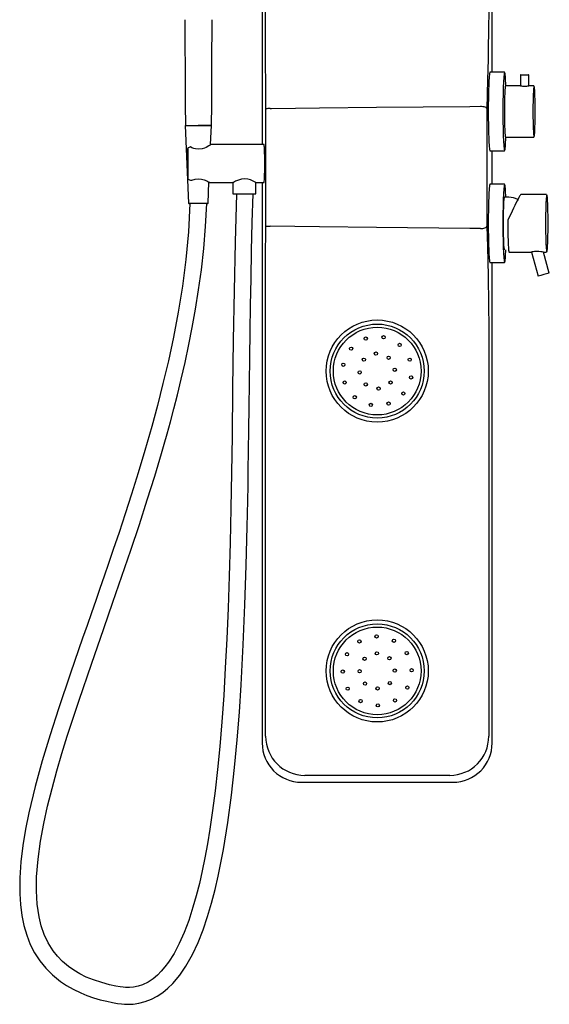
# Model space of a CAD drawing. Header units: millimetres. Extents: x 4588.89 to 4589.36, y 3428.22 to 3429.82.
# Tile 1 of 6: x 4588.89 to 4589.36, y 3428.22 to 3429.1. Entities that reach past the tile are written whole.
import ezdxf

# ---------------------------------------------------------------- set-up
doc = ezdxf.new("R2010")
doc.units = ezdxf.units.MM
doc.layers.add('SANINDUSA', color=3, linetype='Continuous')

msp = doc.modelspace()

# ---------------------------------------------------------------- linework, layer by layer
at = {"layer": 'SANINDUSA'}
for p, q in [((4589.10393, 3429.6244), (4589.10393, 3428.98439)), ((4589.30942, 3429.04892), (4589.30942, 3429.6244)), ((4589.10696, 3429.08967), (4589.10696, 3429.61171)), ((4589.10696, 3429.08804), (4589.10696, 3429.08967)), ((4589.32036, 3429.04892), (4589.30748, 3429.04892)), ((4589.33474, 3429.0465), (4589.33474, 3429.03688)), ((4589.33494, 3429.0467), (4589.33834, 3429.0467)), ((4589.33834, 3429.0467), (4589.34205, 3429.0467)), ((4589.34225, 3429.03689), (4589.34225, 3429.0465)), ((4589.33474, 3429.03689), (4589.32168, 3429.03689)), ((4589.34669, 3429.03689), (4589.34224, 3429.03689)), ((4589.107, 3428.91144), (4589.107, 3429.01633)), ((4589.30471, 3429.01394), (4589.30471, 3428.91384)), ((4589.03511, 3429.0013), (4589.03806, 3428.93203)), ((4589.03511, 3429.0013), (4589.05848, 3429.0013)), ((4589.03522, 3429.00136), (4589.04679, 3429.00136)), ((4589.05837, 3429.00136), (4589.04679, 3429.00136)), ((4589.05776, 3428.98436), (4589.05848, 3429.0013)), ((4589.32168, 3428.99089), (4589.34669, 3428.99089)), ((4589.03732, 3428.98093), (4589.03732, 3428.95375)), ((4589.06558, 3428.98439), (4589.0579, 3428.98439)), ((4589.10544, 3428.98439), (4589.06558, 3428.98439)), ((4589.30748, 3428.97885), (4589.32036, 3428.97885)), ((4589.30942, 3428.94892), (4589.30942, 3428.97885)), ((4589.03988, 3428.95239), (4589.04104, 3428.95239)), ((4589.05553, 3428.93203), (4589.05633, 3428.95076)), ((4589.05688, 3428.95029), (4589.06558, 3428.95029)), ((4589.06558, 3428.95029), (4589.07769, 3428.95029)), ((4589.07766, 3428.95029), (4589.07766, 3428.94029)), ((4589.09821, 3428.94029), (4589.09821, 3428.95033)), ((4589.09821, 3428.95029), (4589.10544, 3428.95029)), ((4589.10393, 3428.95029), (4589.10393, 3428.4494)), ((4589.32036, 3428.94892), (4589.30748, 3428.94892)), ((4589.07766, 3428.94029), (4589.08838, 3428.94029)), ((4589.08838, 3428.94029), (4589.09821, 3428.94029)), ((4589.32433, 3428.93745), (4589.32056, 3428.93745)), ((4589.35807, 3428.93957), (4589.33495, 3428.93957)), ((4589.05503, 3428.93155), (4589.03856, 3428.93155)), ((4589.32452, 3428.88821), (4589.34457, 3428.88821)), ((4589.3445, 3428.88821), (4589.35047, 3428.86665)), ((4589.3553, 3428.88821), (4589.35807, 3428.88821)), ((4589.36051, 3428.86943), (4589.35531, 3428.88821)), ((4589.30748, 3428.87885), (4589.32036, 3428.87885)), ((4589.30942, 3428.4494), (4589.30942, 3428.87885)), ((4589.10696, 3428.8381), (4589.10696, 3428.83973)), ((4589.10696, 3428.45547), (4589.10696, 3428.8381)), ((4589.30639, 3428.80942), (4589.30639, 3428.45547)), ((4589.27148, 3428.42049), (4589.14187, 3428.42049)), ((4589.13883, 3428.4144), (4589.27452, 3428.4144))]:
    msp.add_line(p, q, dxfattribs=at)
for points in [[(4589.30639, 3429.11836), (4589.30638, 3429.10902), (4589.30633, 3429.09968), (4589.30627, 3429.09205), (4589.30618, 3429.0845)], [(4589.03474, 3429.09592), (4589.03475, 3429.09535), (4589.03481, 3429.0825), (4589.03487, 3429.06957), (4589.03494, 3429.05656), (4589.03501, 3429.04355), (4589.03507, 3429.0306), (4589.03514, 3429.01765), (4589.03521, 3429.00391), (4589.03521, 3429.00387), (4589.03522, 3429.00187), (4589.03522, 3429.00136)], [(4589.05885, 3429.09592), (4589.05884, 3429.09535), (4589.05878, 3429.0825), (4589.05871, 3429.06957), (4589.05865, 3429.05656), (4589.05858, 3429.04355), (4589.05852, 3429.0306), (4589.05845, 3429.01765), (4589.05838, 3429.00391), (4589.05838, 3429.00387), (4589.05837, 3429.00187), (4589.05837, 3429.00136)], [(4589.107, 3429.01639), (4589.10699, 3429.03737), (4589.10698, 3429.05836), (4589.10696, 3429.08804)], [(4589.30618, 3429.0845), (4589.306, 3429.07242), (4589.30576, 3429.06071)], [(4589.30576, 3429.06071), (4589.30533, 3429.04219), (4589.30473, 3429.01625)], [(4589.30748, 3429.04892), (4589.3074, 3429.04888), (4589.30724, 3429.04852), (4589.30709, 3429.0478), (4589.30694, 3429.04674), (4589.3068, 3429.04534), (4589.30667, 3429.04362), (4589.30654, 3429.04159), (4589.30642, 3429.03928), (4589.30632, 3429.03671), (4589.30622, 3429.0339), (4589.30614, 3429.03089), (4589.30607, 3429.0277), (4589.30602, 3429.02438), (4589.30598, 3429.02094), (4589.30596, 3429.01743), (4589.30595, 3429.01389), (4589.30596, 3429.01034), (4589.30598, 3429.00683), (4589.30602, 3429.0034), (4589.30607, 3429.00007), (4589.30614, 3428.99688), (4589.30622, 3428.99387), (4589.30632, 3428.99107), (4589.30642, 3428.98849), (4589.30654, 3428.98618), (4589.30667, 3428.98416), (4589.3068, 3428.98243), (4589.30694, 3428.98103), (4589.30709, 3428.97997), (4589.30724, 3428.97926), (4589.3074, 3428.9789), (4589.30748, 3428.97885)], [(4589.3206, 3429.04871), (4589.32049, 3429.04868), (4589.32033, 3429.04832), (4589.32018, 3429.04761), (4589.32004, 3429.04655), (4589.31989, 3429.04516), (4589.31976, 3429.04345), (4589.31963, 3429.04143), (4589.31952, 3429.03913), (4589.31941, 3429.03658), (4589.31932, 3429.03379), (4589.31924, 3429.03079), (4589.31917, 3429.02762), (4589.31911, 3429.02432), (4589.31908, 3429.0209), (4589.31905, 3429.01741), (4589.31904, 3429.01389)], [(4589.3217, 3429.03689), (4589.32161, 3429.03913), (4589.32149, 3429.04143), (4589.32137, 3429.04345), (4589.32123, 3429.04516), (4589.32109, 3429.04655), (4589.32094, 3429.04761), (4589.32079, 3429.04832), (4589.32064, 3429.04868), (4589.3206, 3429.04871)], [(4589.32068, 3429.01389), (4589.32069, 3429.01677), (4589.32071, 3429.01961), (4589.32075, 3429.02235), (4589.3208, 3429.02497), (4589.32087, 3429.02741), (4589.32095, 3429.02963), (4589.32104, 3429.03161), (4589.32115, 3429.03331), (4589.32126, 3429.0347), (4589.32137, 3429.03576), (4589.32149, 3429.03648), (4589.32162, 3429.03684), (4589.32168, 3429.03689)], [(4589.34686, 3429.03668), (4589.34682, 3429.03664), (4589.3467, 3429.03628), (4589.34658, 3429.03557), (4589.34646, 3429.03452), (4589.34635, 3429.03314), (4589.34625, 3429.03146), (4589.34616, 3429.0295), (4589.34608, 3429.02729), (4589.34601, 3429.02487), (4589.34596, 3429.02228), (4589.34592, 3429.01956), (4589.3459, 3429.01674), (4589.34589, 3429.01389)], [(4589.34691, 3428.99109), (4589.34695, 3428.99113), (4589.34707, 3428.99149), (4589.34719, 3428.9922), (4589.34731, 3428.99326), (4589.34742, 3428.99464), (4589.34752, 3428.99632), (4589.34761, 3428.99828), (4589.34769, 3429.00049), (4589.34776, 3429.0029), (4589.34781, 3429.00549), (4589.34785, 3429.00822), (4589.34787, 3429.01103), (4589.34788, 3429.01389), (4589.34787, 3429.01674), (4589.34785, 3429.01956), (4589.34781, 3429.02228), (4589.34776, 3429.02487), (4589.34769, 3429.02729), (4589.34761, 3429.0295), (4589.34752, 3429.03146), (4589.34742, 3429.03314), (4589.34731, 3429.03452), (4589.34719, 3429.03557), (4589.34707, 3429.03628), (4589.34695, 3429.03664), (4589.34686, 3429.03668)], [(4589.11101, 3429.01644), (4589.11219, 3429.01646), (4589.15519, 3429.01703), (4589.2059, 3429.01766), (4589.28948, 3429.01849), (4589.29889, 3429.01856)], [(4589.29889, 3429.01856), (4589.29995, 3429.01858), (4589.301, 3429.01848), (4589.30199, 3429.01829), (4589.30288, 3429.01801), (4589.30363, 3429.01764), (4589.30421, 3429.01721), (4589.30458, 3429.01674), (4589.30473, 3429.01625)], [(4589.30473, 3429.01625), (4589.30471, 3429.01466), (4589.30471, 3429.01394)], [(4589.31904, 3429.01389), (4589.31905, 3429.01036), (4589.31908, 3429.00687), (4589.31911, 3429.00346), (4589.31917, 3429.00015), (4589.31924, 3428.99698), (4589.31932, 3428.99399), (4589.31941, 3428.9912), (4589.31952, 3428.98864), (4589.31963, 3428.98634), (4589.31976, 3428.98433), (4589.31989, 3428.98261), (4589.32004, 3428.98122), (4589.32018, 3428.98016), (4589.32033, 3428.97945), (4589.32049, 3428.9791), (4589.32055, 3428.97905)], [(4589.32168, 3428.99089), (4589.32162, 3428.99093), (4589.32149, 3428.99129), (4589.32137, 3428.99201), (4589.32126, 3428.99308), (4589.32115, 3428.99447), (4589.32104, 3428.99616), (4589.32095, 3428.99814), (4589.32087, 3429.00037), (4589.3208, 3429.00281), (4589.32075, 3429.00542), (4589.32071, 3429.00817), (4589.32069, 3429.011), (4589.32068, 3429.01389)], [(4589.34589, 3429.01389), (4589.3459, 3429.01103), (4589.34592, 3429.00822), (4589.34596, 3429.00549), (4589.34601, 3429.0029), (4589.34608, 3429.00049), (4589.34616, 3428.99828), (4589.34625, 3428.99632), (4589.34635, 3428.99464), (4589.34646, 3428.99326), (4589.34658, 3428.9922), (4589.3467, 3428.99149), (4589.34682, 3428.99113), (4589.34691, 3428.99109)], [(4589.32055, 3428.97905), (4589.32064, 3428.9791), (4589.32079, 3428.97945), (4589.32094, 3428.98016), (4589.32109, 3428.98122), (4589.32123, 3428.98261), (4589.32137, 3428.98433), (4589.32149, 3428.98634), (4589.32161, 3428.98864), (4589.3217, 3428.99089)], [(4589.05796, 3428.98435), (4589.05748, 3428.98395), (4589.05614, 3428.98306), (4589.0538, 3428.98178), (4589.05217, 3428.98109), (4589.05027, 3428.98052), (4589.04736, 3428.98017), (4589.0444, 3428.98049), (4589.04273, 3428.98094), (4589.04114, 3428.98154), (4589.03967, 3428.98221)], [(4589.10618, 3428.96734), (4589.10617, 3428.96982), (4589.10615, 3428.97225), (4589.10611, 3428.97457), (4589.10606, 3428.97674), (4589.10599, 3428.97871), (4589.10591, 3428.98044), (4589.10583, 3428.98189), (4589.10573, 3428.98303), (4589.10563, 3428.98383), (4589.10552, 3428.98428), (4589.10544, 3428.98439)], [(4589.10544, 3428.95029), (4589.10552, 3428.95039), (4589.10563, 3428.95084), (4589.10573, 3428.95165), (4589.10583, 3428.95278), (4589.10591, 3428.95423), (4589.10599, 3428.95596), (4589.10606, 3428.95793), (4589.10611, 3428.9601), (4589.10615, 3428.96243), (4589.10617, 3428.96485), (4589.10618, 3428.96734)], [(4589.04104, 3428.95239), (4589.04388, 3428.95331), (4589.04667, 3428.95371), (4589.0495, 3428.95353), (4589.05197, 3428.95289), (4589.05433, 3428.9519), (4589.05539, 3428.95133), (4589.05623, 3428.95083), (4589.05674, 3428.95049), (4589.05697, 3428.95031), (4589.05688, 3428.95034)], [(4589.08838, 3428.95373), (4589.08533, 3428.9534), (4589.08261, 3428.95258), (4589.08011, 3428.9515), (4589.07906, 3428.95098), (4589.07826, 3428.95056), (4589.07782, 3428.95034), (4589.07769, 3428.9503)], [(4589.30748, 3428.94892), (4589.3074, 3428.94888), (4589.30724, 3428.94852), (4589.30709, 3428.9478), (4589.30694, 3428.94674), (4589.3068, 3428.94534), (4589.30667, 3428.94362), (4589.30654, 3428.94159), (4589.30642, 3428.93928), (4589.30632, 3428.93671), (4589.30622, 3428.9339), (4589.30614, 3428.93089), (4589.30607, 3428.9277), (4589.30602, 3428.92438), (4589.30598, 3428.92094), (4589.30596, 3428.91743), (4589.30595, 3428.91389), (4589.30596, 3428.91034), (4589.30598, 3428.90683), (4589.30602, 3428.9034), (4589.30607, 3428.90007), (4589.30614, 3428.89688), (4589.30622, 3428.89387), (4589.30632, 3428.89107), (4589.30642, 3428.88849), (4589.30654, 3428.88618), (4589.30667, 3428.88416), (4589.3068, 3428.88243), (4589.30694, 3428.88103), (4589.30709, 3428.87997), (4589.30724, 3428.87926), (4589.3074, 3428.8789), (4589.30748, 3428.87885)], [(4589.3206, 3428.94871), (4589.32049, 3428.94868), (4589.32033, 3428.94832), (4589.32018, 3428.94761), (4589.32004, 3428.94655), (4589.31989, 3428.94516), (4589.31976, 3428.94345), (4589.31963, 3428.94143), (4589.31952, 3428.93913), (4589.31941, 3428.93658), (4589.31932, 3428.93379), (4589.31924, 3428.93079), (4589.31917, 3428.92762), (4589.31911, 3428.92432), (4589.31908, 3428.9209), (4589.31905, 3428.91741), (4589.31904, 3428.91389)], [(4589.32168, 3428.93745), (4589.32161, 3428.93913), (4589.32149, 3428.94143), (4589.32137, 3428.94345), (4589.32123, 3428.94516), (4589.32109, 3428.94655), (4589.32094, 3428.94761), (4589.32079, 3428.94832), (4589.32064, 3428.94868), (4589.3206, 3428.94871)], [(4589.03929, 3428.93155), (4589.03793, 3428.90627), (4589.03562, 3428.88166), (4589.03252, 3428.85776), (4589.02878, 3428.83462), (4589.02454, 3428.81225), (4589.02, 3428.79106), (4589.0152, 3428.77066), (4589.01022, 3428.75107), (4589.00514, 3428.7323), (4588.99905, 3428.71102), (4588.99301, 3428.69093), (4588.9871, 3428.67201), (4588.98139, 3428.65426), (4588.97592, 3428.63768), (4588.97074, 3428.62226), (4588.96655, 3428.60995), (4588.9626, 3428.59847), (4588.95885, 3428.58762), (4588.95505, 3428.57669), (4588.9512, 3428.56565), (4588.9473, 3428.55449), (4588.94338, 3428.54322), (4588.93251, 3428.51181), (4588.92179, 3428.47994), (4588.91435, 3428.45676), (4588.90735, 3428.4336), (4588.90096, 3428.41045), (4588.89535, 3428.38709), (4588.89238, 3428.37238), (4588.88994, 3428.35774), (4588.88817, 3428.34321), (4588.88718, 3428.32887), (4588.88713, 3428.31477), (4588.88775, 3428.30496), (4588.88899, 3428.29539), (4588.89086, 3428.28626), (4588.89339, 3428.27762), (4588.89659, 3428.26947), (4588.90049, 3428.26182), (4588.90508, 3428.25471), (4588.91036, 3428.24815), (4588.91637, 3428.24212), (4588.92347, 3428.23639), (4588.9289, 3428.23276), (4588.93496, 3428.22932), (4588.94171, 3428.22611), (4588.94721, 3428.22388), (4588.9531, 3428.22183), (4588.9592, 3428.22001), (4588.96487, 3428.21859), (4588.97, 3428.2175), (4588.97452, 3428.21668), (4588.97818, 3428.21619), (4588.98087, 3428.21598), (4588.98419, 3428.2159), (4588.98845, 3428.21609), (4588.99358, 3428.21681), (4588.9993, 3428.21827), (4589.00483, 3428.2204), (4589.01007, 3428.22315), (4589.01502, 3428.22645), (4589.01968, 3428.23028), (4589.02407, 3428.23458), (4589.03017, 3428.24185), (4589.03576, 3428.25004), (4589.04151, 3428.26027), (4589.04659, 3428.27116), (4589.0511, 3428.28255), (4589.0551, 3428.29431), (4589.05865, 3428.30629), (4589.06181, 3428.31838), (4589.06462, 3428.33048), (4589.06933, 3428.3543), (4589.0732, 3428.37825), (4589.07648, 3428.40272), (4589.07924, 3428.42747), (4589.08155, 3428.45229), (4589.08348, 3428.477), (4589.08508, 3428.50146), (4589.08699, 3428.53721), (4589.08846, 3428.57283), (4589.0896, 3428.60803), (4589.08992, 3428.61976), (4589.09021, 3428.6314), (4589.09048, 3428.64295), (4589.09073, 3428.65441), (4589.09097, 3428.66633), (4589.0912, 3428.67926), (4589.09144, 3428.69319), (4589.09171, 3428.7107), (4589.09198, 3428.72954), (4589.09225, 3428.74967), (4589.09253, 3428.77106), (4589.09282, 3428.79363), (4589.09314, 3428.81731), (4589.09349, 3428.84058), (4589.09391, 3428.86464), (4589.09442, 3428.88939), (4589.09506, 3428.91468), (4589.09586, 3428.94035)], [(4589.08086, 3428.94038), (4589.07961, 3428.89721), (4589.07871, 3428.85346), (4589.07804, 3428.80965), (4589.07747, 3428.76627), (4589.07691, 3428.7237), (4589.07641, 3428.69105), (4589.07584, 3428.65926), (4589.07515, 3428.62843), (4589.07434, 3428.59868), (4589.07337, 3428.57008), (4589.07224, 3428.5427), (4589.07093, 3428.51659), (4589.06945, 3428.4918), (4589.06779, 3428.46834), (4589.06595, 3428.44623), (4589.06398, 3428.42585), (4589.06185, 3428.40677), (4589.05957, 3428.38898), (4589.05715, 3428.37247), (4589.05497, 3428.35924), (4589.0527, 3428.3469), (4589.05028, 3428.33511), (4589.0477, 3428.32377), (4589.04493, 3428.31292), (4589.04197, 3428.30259), (4589.03817, 3428.29093), (4589.03409, 3428.28013), (4589.02973, 3428.27027), (4589.02508, 3428.2614), (4589.02016, 3428.25358), (4589.01696, 3428.24927), (4589.01366, 3428.2454), (4589.01027, 3428.24199), (4589.00647, 3428.23878), (4589.00204, 3428.23582), (4588.99694, 3428.23333), (4588.99311, 3428.23207), (4588.9889, 3428.23123), (4588.98519, 3428.2309), (4588.98328, 3428.23088), (4588.98173, 3428.23093), (4588.97964, 3428.23109), (4588.97679, 3428.23147), (4588.97314, 3428.23216), (4588.96731, 3428.23344), (4588.96049, 3428.23524), (4588.95311, 3428.23766), (4588.94666, 3428.24029), (4588.94074, 3428.24323), (4588.93547, 3428.24635), (4588.93081, 3428.24962), (4588.92543, 3428.25415), (4588.92091, 3428.25885), (4588.91711, 3428.26365), (4588.91255, 3428.27097), (4588.90912, 3428.27832), (4588.90647, 3428.28595), (4588.90448, 3428.29402), (4588.90277, 3428.30539), (4588.90206, 3428.31738), (4588.90223, 3428.3298), (4588.9035, 3428.34569), (4588.90572, 3428.36164), (4588.90864, 3428.37742), (4588.9121, 3428.39309), (4588.91604, 3428.40881), (4588.92034, 3428.42451), (4588.9249, 3428.44008), (4588.92966, 3428.45549), (4588.94018, 3428.48777), (4588.95117, 3428.51996), (4588.9623, 3428.55191), (4588.97044, 3428.57522), (4588.97852, 3428.59855), (4588.98646, 3428.62184), (4588.99408, 3428.64471), (4589.0012, 3428.66677), (4589.00781, 3428.68797), (4589.01387, 3428.70826), (4589.01626, 3428.71654), (4589.01891, 3428.72591), (4589.02179, 3428.73639), (4589.02487, 3428.74799), (4589.02812, 3428.7607), (4589.03149, 3428.77453), (4589.03493, 3428.78948), (4589.03838, 3428.80555), (4589.04142, 3428.82094), (4589.04434, 3428.83722), (4589.04707, 3428.85438), (4589.04953, 3428.87241), (4589.05163, 3428.8913), (4589.05325, 3428.91102), (4589.05429, 3428.93155)], [(4589.31954, 3428.91389), (4589.31954, 3428.91678), (4589.31957, 3428.91963), (4589.31961, 3428.9224), (4589.31966, 3428.92503), (4589.31972, 3428.9275), (4589.3198, 3428.92976), (4589.31989, 3428.93178), (4589.32, 3428.93353), (4589.32011, 3428.93498), (4589.32022, 3428.93611), (4589.32034, 3428.9369), (4589.32047, 3428.93735), (4589.32056, 3428.93745)], [(4589.33495, 3428.93957), (4589.33475, 3428.9394), (4589.33441, 3428.93892), (4589.33392, 3428.93812), (4589.3333, 3428.93701), (4589.33255, 3428.9356), (4589.33169, 3428.93393), (4589.33072, 3428.932), (4589.32965, 3428.92984), (4589.3285, 3428.92748), (4589.32729, 3428.92494), (4589.32603, 3428.92227), (4589.32473, 3428.91949), (4589.32341, 3428.91664)], [(4589.35827, 3428.93937), (4589.35824, 3428.93935), (4589.35811, 3428.93909), (4589.35798, 3428.93846), (4589.35786, 3428.9375), (4589.35774, 3428.9362), (4589.35763, 3428.93459), (4589.35752, 3428.93269), (4589.35743, 3428.93052), (4589.35735, 3428.92812), (4589.35728, 3428.92552), (4589.35723, 3428.92276), (4589.35719, 3428.91987), (4589.35717, 3428.9169), (4589.35716, 3428.91389)], [(4589.35829, 3428.88841), (4589.35837, 3428.88851), (4589.3585, 3428.88895), (4589.35863, 3428.88975), (4589.35875, 3428.89088), (4589.35887, 3428.89234), (4589.35897, 3428.8941), (4589.35907, 3428.89614), (4589.35916, 3428.89843), (4589.35923, 3428.90093), (4589.35929, 3428.90362), (4589.35934, 3428.90645), (4589.35937, 3428.90938), (4589.35938, 3428.91238), (4589.35938, 3428.9154), (4589.35937, 3428.91839), (4589.35934, 3428.92133), (4589.35929, 3428.92416), (4589.35923, 3428.92684), (4589.35916, 3428.92935), (4589.35907, 3428.93163), (4589.35897, 3428.93367), (4589.35887, 3428.93543), (4589.35875, 3428.93689), (4589.35863, 3428.93802), (4589.3585, 3428.93882), (4589.35837, 3428.93927), (4589.35827, 3428.93937)], [(4589.10696, 3428.83973), (4589.10697, 3428.86072), (4589.10698, 3428.88171), (4589.107, 3428.91139)], [(4589.29889, 3428.90921), (4589.28947, 3428.90928), (4589.2059, 3428.91011), (4589.15519, 3428.91074), (4589.11101, 3428.91133)], [(4589.29889, 3428.90921), (4589.29995, 3428.9092), (4589.301, 3428.90929), (4589.30199, 3428.90948), (4589.30288, 3428.90977), (4589.30363, 3428.91013), (4589.30421, 3428.91056), (4589.30458, 3428.91103), (4589.30473, 3428.91152)], [(4589.30471, 3428.91384), (4589.30472, 3428.9122), (4589.30473, 3428.91152)], [(4589.30473, 3428.91152), (4589.30516, 3428.89297), (4589.30576, 3428.86707)], [(4589.31904, 3428.91389), (4589.31905, 3428.91036), (4589.31908, 3428.90687), (4589.31911, 3428.90346), (4589.31917, 3428.90015), (4589.31924, 3428.89698), (4589.31932, 3428.89399), (4589.31941, 3428.8912), (4589.31952, 3428.88864), (4589.31963, 3428.88634), (4589.31976, 3428.88432), (4589.31989, 3428.88261), (4589.32004, 3428.88122), (4589.32018, 3428.88016), (4589.32033, 3428.87945), (4589.32049, 3428.8791), (4589.32055, 3428.87905)], [(4589.32056, 3428.89033), (4589.32047, 3428.89043), (4589.32034, 3428.89087), (4589.32022, 3428.89167), (4589.32011, 3428.8928), (4589.32, 3428.89425), (4589.31989, 3428.896), (4589.3198, 3428.89802), (4589.31972, 3428.90028), (4589.31966, 3428.90274), (4589.31961, 3428.90538), (4589.31957, 3428.90814), (4589.31954, 3428.91099), (4589.31954, 3428.91389)], [(4589.32341, 3428.91664), (4589.3234, 3428.91356), (4589.32341, 3428.9105), (4589.32344, 3428.90748), (4589.32348, 3428.90455), (4589.32354, 3428.90176), (4589.32361, 3428.89914), (4589.32369, 3428.89673), (4589.32379, 3428.89457), (4589.32389, 3428.89268), (4589.32401, 3428.8911), (4589.32413, 3428.88985), (4589.32426, 3428.88894), (4589.32439, 3428.88839), (4589.32452, 3428.88821)], [(4589.35716, 3428.91389), (4589.35717, 3428.91087), (4589.35719, 3428.9079), (4589.35723, 3428.90502), (4589.35728, 3428.90225), (4589.35735, 3428.89965), (4589.35743, 3428.89725), (4589.35752, 3428.89509), (4589.35763, 3428.89319), (4589.35774, 3428.89157), (4589.35786, 3428.89028), (4589.35798, 3428.88931), (4589.35811, 3428.88869), (4589.35824, 3428.88842), (4589.35829, 3428.88841)], [(4589.32055, 3428.87905), (4589.32064, 3428.8791), (4589.32079, 3428.87945), (4589.32094, 3428.88016), (4589.32109, 3428.88122), (4589.32123, 3428.88261), (4589.32137, 3428.88432), (4589.32149, 3428.88634), (4589.32161, 3428.88864), (4589.32168, 3428.89033)], [(4589.3553, 3428.88821), (4589.35495, 3428.88826), (4589.35411, 3428.88839), (4589.35282, 3428.88855), (4589.35111, 3428.8887), (4589.34917, 3428.88874), (4589.34737, 3428.88865), (4589.34594, 3428.88849), (4589.34497, 3428.88832), (4589.34452, 3428.88822), (4589.34456, 3428.88822)], [(4589.30576, 3428.86707), (4589.30594, 3428.85863), (4589.30609, 3428.84986), (4589.30618, 3428.84327)], [(4589.30618, 3428.84327), (4589.30627, 3428.83504), (4589.30634, 3428.82668), (4589.30638, 3428.81807), (4589.30639, 3428.80942)]]:
    msp.add_lwpolyline(points, dxfattribs=at)
for centre, radius in [((4589.20668, 3428.78189), 0.04565), ((4589.20668, 3428.78189), 0.042), ((4589.20668, 3428.78189), 0.0392), ((4589.21236, 3428.81216), 0.00145), ((4589.19647, 3428.81095), 0.00145), ((4589.22674, 3428.80526), 0.00145), ((4589.1833, 3428.80195), 0.00145), ((4589.20548, 3428.79754), 0.00145), ((4589.1764, 3428.78757), 0.00145), ((4589.19476, 3428.79211), 0.00145), ((4589.2169, 3428.7938), 0.00145), ((4589.23573, 3428.7921), 0.00145), ((4589.19102, 3428.78069), 0.00145), ((4589.22233, 3428.78308), 0.00145), ((4589.17762, 3428.77168), 0.00145), ((4589.19645, 3428.76997), 0.00145), ((4589.21859, 3428.77166), 0.00145), ((4589.23695, 3428.7762), 0.00145), ((4589.20787, 3428.76623), 0.00145), ((4589.23005, 3428.76183), 0.00145), ((4589.18661, 3428.75852), 0.00145), ((4589.20099, 3428.75162), 0.00145), ((4589.21688, 3428.75283), 0.00145), ((4589.20668, 3428.51389), 0.04565), ((4589.20668, 3428.51389), 0.042), ((4589.20668, 3428.51389), 0.0392), ((4589.19079, 3428.54027), 0.00145), ((4589.20611, 3428.54468), 0.00145), ((4589.22158, 3428.54084), 0.00145), ((4589.17972, 3428.5288), 0.00145), ((4589.19537, 3428.52478), 0.00145), ((4589.20639, 3428.52958), 0.00145), ((4589.21757, 3428.52519), 0.00145), ((4589.23306, 3428.52977), 0.00145), ((4589.17588, 3428.51332), 0.00145), ((4589.19098, 3428.5136), 0.00145), ((4589.22237, 3428.51417), 0.00145), ((4589.23747, 3428.51445), 0.00145), ((4589.18029, 3428.498), 0.00145), ((4589.19578, 3428.50258), 0.00145), ((4589.20696, 3428.49819), 0.00145), ((4589.21798, 3428.50299), 0.00145), ((4589.23363, 3428.49898), 0.00145), ((4589.19177, 3428.48694), 0.00145), ((4589.22256, 3428.4875), 0.00145), ((4589.20724, 3428.48309), 0.00145)]:
    msp.add_circle(centre, radius, dxfattribs=at)
for centre, radius, start, end in [((4589.33494, 3429.0465), 0.0002, 90, 180), ((4589.34205, 3429.0465), 0.0002, 0, 90), ((4589.3377, 3429.05012), 0.01355, 257.60597, 272.67531), ((4589.33785, 3429.06763), 0.03105, 270.87939, 278.11927), ((4589.11026, 3428.91969), 0.09675, 89.55723, 91.93279), ((4589.03781, 3428.9809), 0.00049, 100.30331, 177.06285), ((4588.75298, 3428.96734), 0.28466, 357.26328, 2.73672), ((4589.04997, 3428.95512), 0.02898, 110.82495, 114.99751), ((4589.03781, 3428.95377), 0.000492, 183.09559, 259.53826), ((4589.05001, 3428.97965), 0.02908, 245.0082, 249.60627), ((4589.08794, 3428.93677), 0.01697, 53.07934, 88.53212), ((4589.32197, 3428.91389), 0.02368, 64.33604, 84.27976), ((4589.03856, 3428.93205), 0.0005, 182.4418, 270), ((4589.05503, 3428.93205), 0.0005, 270, 357.5582), ((4589.11026, 3429.00817), 0.09684, 268.06786, 270.44127), ((4589.39789, 3428.71505), 0.15884, 103.61223, 107.3684), ((4589.14191, 3428.45544), 0.03495, 179.95088, 269.93202), ((4589.27144, 3428.45543), 0.03495, 270.0598, 0.0573), ((4589.13886, 3428.44933), 0.03493, 179.88709, 269.95652), ((4589.27449, 3428.44934), 0.03493, 270.05439, 0.10201)]:
    msp.add_arc(centre, radius, start, end, dxfattribs=at)

doc.saveas('drawing.dxf')
